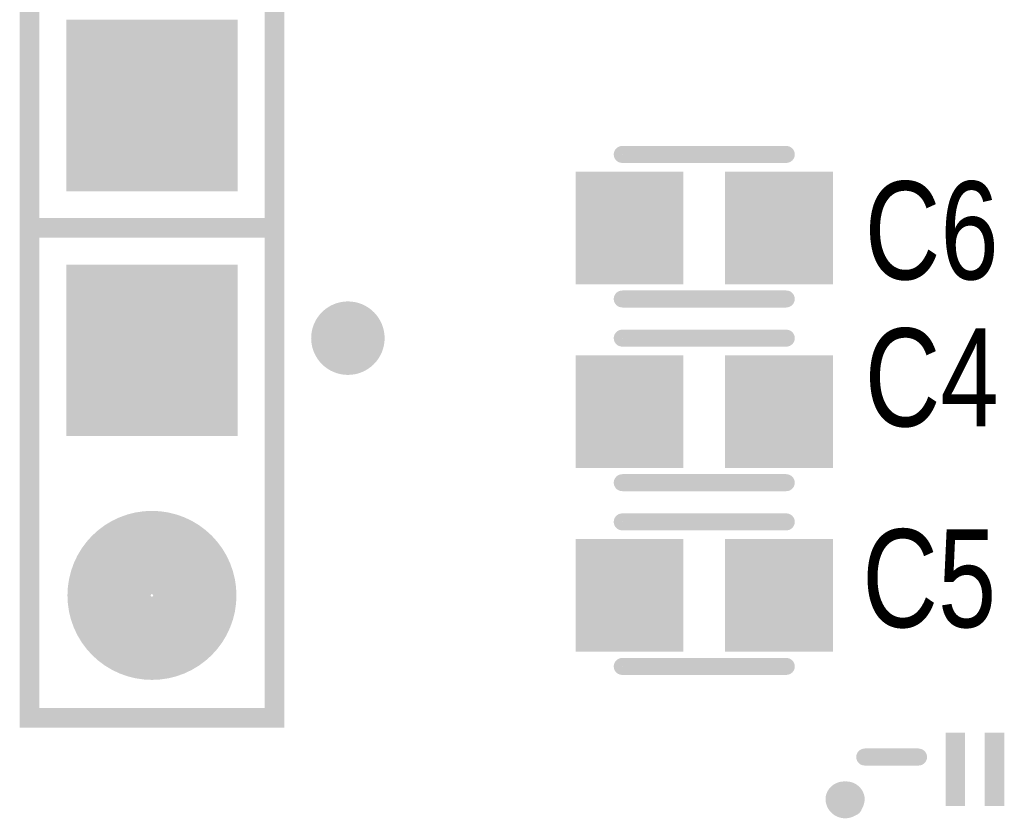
# Model space of a CAD drawing. Extents: x 0.61 to 3.61, y 0.19 to 4.26.
# Tile 8 of 16: x 1.46 to 1.86, y 3.07 to 3.39. Entities that reach past the tile are written whole.
import ezdxf

# ---------------------------------------------------------------- set-up
doc = ezdxf.new("R2010")
doc.units = 0

msp = doc.modelspace()

# ---------------------------------------------------------------- linework, layer by layer
at = {"layer": 'SMT', "const_width": 0.035}
msp.add_lwpolyline([(1.495, 3.158, 1), (1.529, 3.158, 1)], format="xyb", close=True, dxfattribs=at)
at = {"layer": 'SMT'}
for points in [[(1.477, 3.323), (1.547, 3.323), (1.477, 3.393), (1.547, 3.393)], [(1.685, 3.285), (1.729, 3.285), (1.685, 3.331), (1.729, 3.331)], [(1.746, 3.285), (1.79, 3.285), (1.746, 3.331), (1.79, 3.331)], [(1.477, 3.223), (1.547, 3.223), (1.477, 3.293), (1.547, 3.293)], [(1.685, 3.21), (1.729, 3.21), (1.685, 3.256), (1.729, 3.256)], [(1.746, 3.21), (1.79, 3.21), (1.746, 3.256), (1.79, 3.256)], [(1.685, 3.135), (1.729, 3.135), (1.685, 3.181), (1.729, 3.181)], [(1.746, 3.135), (1.79, 3.135), (1.746, 3.181), (1.79, 3.181)], [(1.836, 3.072), (1.844, 3.072), (1.836, 3.102), (1.844, 3.102)], [(1.852, 3.072), (1.86, 3.072), (1.852, 3.102), (1.86, 3.102)]]:
    msp.add_solid(points, dxfattribs=at)
at = {"layer": 'SST', "const_width": 0.008}
for points in [[(1.562, 3.308), (1.462, 3.308), (1.462, 3.508), (1.562, 3.508), (1.562, 3.308)], [(1.462, 3.308), (1.562, 3.308), (1.562, 3.108), (1.462, 3.108), (1.462, 3.308)]]:
    msp.add_lwpolyline(points, close=True, dxfattribs=at)
at = {"layer": 'SST'}
for points, const_width in [([(1.704, 3.338), (1.771, 3.338)], 0.007), ([(1.704, 3.279), (1.771, 3.279)], 0.007), ([(1.704, 3.263), (1.771, 3.263)], 0.007), ([(1.704, 3.204), (1.771, 3.204)], 0.007), ([(1.771, 3.188), (1.704, 3.188)], 0.007), ([(1.771, 3.129), (1.704, 3.129)], 0.007), ([(1.803, 3.092), (1.825, 3.092)], 0.007), ([(1.792, 3.077), (1.798, 3.077)], 0.008), ([(1.798, 3.072), (1.798, 3.077)], 0.008)]:
    msp.add_lwpolyline(points, dxfattribs=dict(at, const_width=const_width))
for points, const_width in [([(1.7023, 3.338, 1), (1.7057, 3.338, 1)], 0.0035), ([(1.7693, 3.338, 1), (1.7727, 3.338, 1)], 0.0035), ([(1.46, 3.308, 1), (1.464, 3.308, 1)], 0.004), ([(1.46, 3.308, 1), (1.464, 3.308, 1)], 0.004), ([(1.46, 3.308, 1), (1.464, 3.308, 1)], 0.004), ([(1.56, 3.308, 1), (1.564, 3.308, 1)], 0.004), ([(1.56, 3.308, 1), (1.564, 3.308, 1)], 0.004), ([(1.56, 3.308, 1), (1.564, 3.308, 1)], 0.004), ([(1.7023, 3.279, 1), (1.7057, 3.279, 1)], 0.0035), ([(1.7693, 3.279, 1), (1.7727, 3.279, 1)], 0.0035), ([(1.582, 3.263, 1), (1.592, 3.263, 1)], 0.01), ([(1.582, 3.263, 1), (1.592, 3.263, 1)], 0.01), ([(1.592, 3.263, 1), (1.602, 3.263, 1)], 0.01), ([(1.592, 3.263, 1), (1.602, 3.263, 1)], 0.01), ([(1.7023, 3.263, 1), (1.7057, 3.263, 1)], 0.0035), ([(1.7693, 3.263, 1), (1.7727, 3.263, 1)], 0.0035), ([(1.7023, 3.204, 1), (1.7057, 3.204, 1)], 0.0035), ([(1.7693, 3.204, 1), (1.7727, 3.204, 1)], 0.0035), ([(1.7023, 3.188, 1), (1.7057, 3.188, 1)], 0.0035), ([(1.7693, 3.188, 1), (1.7727, 3.188, 1)], 0.0035), ([(1.7023, 3.129, 1), (1.7057, 3.129, 1)], 0.0035), ([(1.7693, 3.129, 1), (1.7727, 3.129, 1)], 0.0035), ([(1.46, 3.108, 1), (1.464, 3.108, 1)], 0.004), ([(1.56, 3.108, 1), (1.564, 3.108, 1)], 0.004), ([(1.8013, 3.092, 1), (1.8047, 3.092, 1)], 0.0035), ([(1.8233, 3.092, 1), (1.8267, 3.092, 1)], 0.0035), ([(1.79, 3.077, 1), (1.794, 3.077, 1)], 0.004), ([(1.793, 3.078, 1), (1.797, 3.078, 1)], 0.004), ([(1.793, 3.078, 1), (1.797, 3.078, 1)], 0.004), ([(1.796, 3.077, 1), (1.8, 3.077, 1)], 0.004), ([(1.796, 3.077, 1), (1.8, 3.077, 1)], 0.004), ([(1.789, 3.075, 1), (1.793, 3.075, 1)], 0.004), ([(1.789, 3.075, 1), (1.793, 3.075, 1)], 0.004), ([(1.796, 3.072, 1), (1.8, 3.072, 1)], 0.004), ([(1.797, 3.075, 1), (1.801, 3.075, 1)], 0.004), ([(1.797, 3.075, 1), (1.801, 3.075, 1)], 0.004), ([(1.793, 3.071, 1), (1.797, 3.071, 1)], 0.004), ([(1.793, 3.071, 1), (1.797, 3.071, 1)], 0.004)]:
    msp.add_lwpolyline(points, format="xyb", close=True, dxfattribs=dict(at, const_width=const_width))
for points, const_width in [([(1.597, 3.263, 1), (1.587, 3.263)], 0.02), ([(1.587, 3.263, 1), (1.597, 3.263)], 0.02), ([(1.795, 3.078, 0.414214), (1.791, 3.075)], 0.008), ([(1.799, 3.075, 0.414214), (1.795, 3.078)], 0.008), ([(1.791, 3.075, 0.414214), (1.795, 3.071)], 0.008), ([(1.795, 3.071, 0.414214), (1.799, 3.075)], 0.008)]:
    msp.add_lwpolyline(points, format="xyb", dxfattribs=dict(at, const_width=const_width))

# ---------------------------------------------------------------- texts
at = {"layer": 'SST', "width": 0.8}
for s, p in [('C6', (1.803, 3.287)), ('C4', (1.803, 3.227))]:
    msp.add_text(s, height=0.04, rotation=360, dxfattribs=at).set_placement(p)
msp.add_text('C5', height=0.04, dxfattribs=at).set_placement((1.802, 3.145))

doc.saveas('drawing.dxf')
